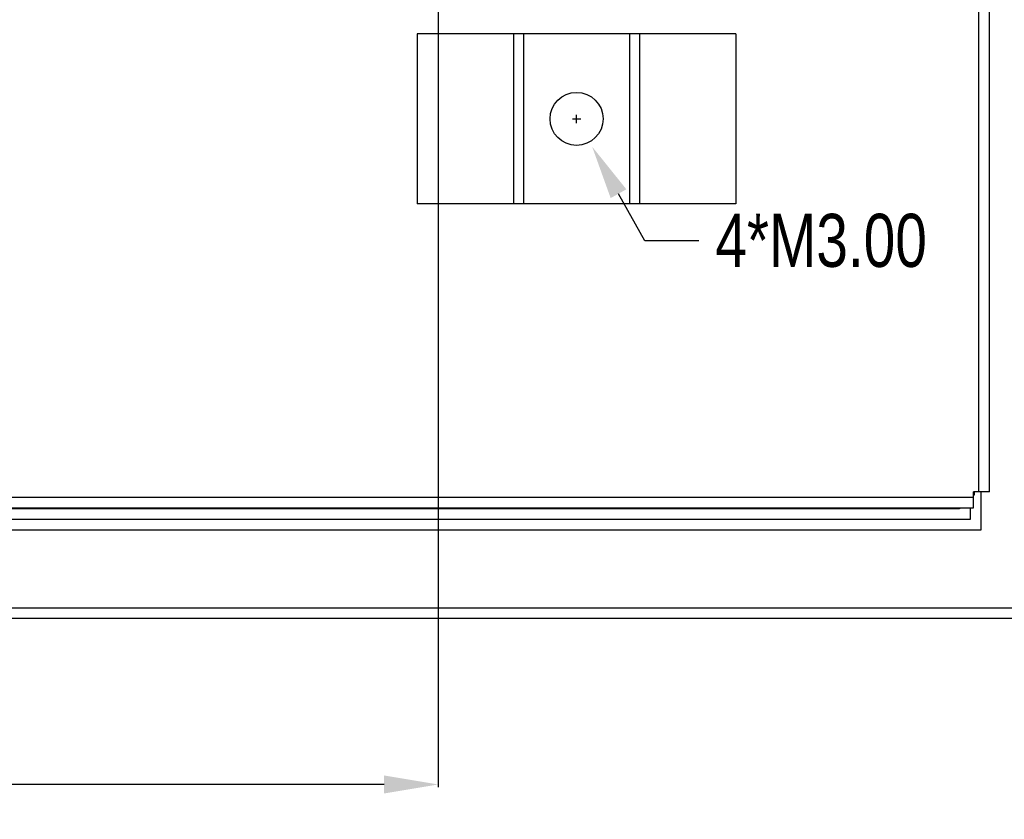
# Model space of a CAD drawing. Header units: inches. Extents: x -36 to 490, y -51 to 98.
# Tile 104 of 153: x 420 to 466, y -51 to -13. Entities that reach past the tile are written whole.
import ezdxf

# ---------------------------------------------------------------- set-up
doc = ezdxf.new("R2010")
doc.units = ezdxf.units.IN
doc.header["$LTSCALE"] = 1.21
doc.header["$MEASUREMENT"] = 0
doc.header["$PDMODE"] = 3
doc.header["$PDSIZE"] = 0.3125
doc.layers.get('0').update_dxf_attribs({"linetype": 'CONTINUOUS'})
doc.layers.get('Defpoints').update_dxf_attribs({"linetype": 'CONTINUOUS'})
doc.layers.add('DIM', color=3, linetype='CONTINUOUS')
doc.styles.get("Standard").update_dxf_attribs({"font": 'txt', "width": 0.8})
doc.dimstyles.get("Standard").update_dxf_attribs({"dimtxt": 0.15625, "dimasz": 0.1875, "dimexe": 0.125, "dimexo": 0.0625, "dimgap": 0.09, "dimtad": 0, "dimtih": 1, "dimtoh": 1, "dimzin": 4, "dimdsep": 46, "dimtxsty": 'Standard', "dimblk": '_FILLED', "dimblk1": '_FILLED', "dimblk2": '_FILLED', "dimcen": 0.09, "dimazin": 1, "dimtp": 0.01, "dimtm": 0.01, "dimtfac": 1, "dimtofl": 0, "dimtmove": 0, "dimatfit": 3, "dimldrblk": '_FILLED', "dimfxl": 1, "dimtolj": 1, "dimtzin": 4, "dimarcsym": 0})

# ---------------------------------------------------------------- blocks, each defined once
blk = doc.blocks.new('_FILLED')
at = {"color": 0, "linetype": 'ByBlock'}
blk.add_solid([(0, 0), (-1, 0.167), (-1, -0.167)], dxfattribs=at)
blk = doc.blocks.new('*D73')
at = {"layer": 'Defpoints', "color": 0}
for p in [(333.37, -10.726), (439.379, -10.726), (439.379, -49.212)]:
    blk.add_point(p, dxfattribs=at)
at = {"layer": 'DIM', "color": 0, "lineweight": -2}
for p, q in [((333.37, -10.789), (333.37, -49.337)), ((439.379, -10.789), (439.379, -49.337)), ((335.91, -49.212), (382.285, -49.212)), ((436.839, -49.212), (390.465, -49.212))]:
    blk.add_line(p, q, dxfattribs=at)
at = {"layer": 'DIM', "color": 0, "lineweight": -2, "xscale": 2.54, "yscale": 2.54, "zscale": 2.54, "rotation": 180}
blk.add_blockref('_FILLED', (333.37, -49.212), dxfattribs=at)
at = {"layer": 'DIM', "color": 0, "lineweight": -2, "xscale": 2.54, "yscale": 2.54, "zscale": 2.54}
blk.add_blockref('_FILLED', (439.379, -49.212), dxfattribs=at)
at = {"layer": 'DIM', "color": 0, "insert": (386.375, -49.212), "char_height": 2.5, "attachment_point": 5, "line_spacing_factor": 2.5}
blk.add_mtext('\\A1;106.01', dxfattribs=at)
blk = doc.blocks.new('*D76')
at = {"layer": 'Defpoints', "color": 0}
for p in [(445.167, -16.553), (446.634, -19.17)]:
    blk.add_point(p, dxfattribs=at)
at = {"layer": 'DIM', "color": 0, "lineweight": -2}
for p, q in [((445.702, -17.861), (446.098, -17.861)), ((445.9, -18.059), (445.9, -17.663)), ((449.118, -23.601), (447.876, -21.385)), ((451.658, -23.601), (449.118, -23.601))]:
    blk.add_line(p, q, dxfattribs=at)
at = {"layer": 'DIM', "color": 0, "lineweight": -2, "xscale": 2.54, "yscale": 2.54, "zscale": 2.54, "rotation": 119.2772537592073}
blk.add_blockref('_FILLED', (446.634, -19.17), dxfattribs=at)
at = {"layer": 'DIM', "color": 0, "insert": (457.415, -23.601), "char_height": 2.5, "attachment_point": 5}
blk.add_mtext('\\A1;4*M3.00', dxfattribs=at)

msp = doc.modelspace()

# ---------------------------------------------------------------- linework, layer by layer
at = {"color": 7, "linetype": 'Continuous'}
for p, q in [((464.84, -35.425), (464.84, 59.825)), ((465.34, -35.425), (465.34, 59.825)), ((453.4, -13.861), (438.4, -13.861)), ((438.4, -13.861), (438.4, -21.861)), ((442.935, -13.861), (442.935, -21.861)), ((443.4, -13.861), (443.4, -21.861)), ((448.4, -13.861), (448.4, -21.861)), ((448.866, -13.861), (448.866, -21.861)), ((453.4, -13.861), (453.4, -21.861)), ((453.4, -21.861), (438.4, -21.861)), ((410.79, -35.675), (464.59, -35.675)), ((465.34, -35.425), (464.59, -35.425)), ((464.59, -36.175), (464.59, -35.425)), ((464.59, -35.575), (464.64, -35.575)), ((464.64, -35.575), (464.64, -35.425)), ((464.93, -35.425), (464.93, -37.231)), ((463.93, -36.231), (398.94, -36.231)), ((410.79, -36.175), (464.59, -36.175)), ((463.93, -36.175), (463.93, -36.231)), ((464.43, -36.175), (464.43, -36.731)), ((464.43, -36.731), (398.94, -36.731)), ((464.93, -37.231), (392.459, -37.231)), ((295.69, -40.891), (472.89, -40.891)), ((472.89, -41.391), (295.69, -41.391))]:
    msp.add_line(p, q, dxfattribs=at)
msp.add_circle((445.9, -17.861), 1.25, dxfattribs=at)

# ---------------------------------------------------------------- dimensions: what is measured, and where the dimension line sits
at = {"layer": 'DIM'}
dim = msp.add_linear_dim(base=(439.379, -49.212), p1=(333.37, -10.726), p2=(439.379, -10.726), dimstyle='Standard', override={"dimtxt": 2.5, "dimasz": 2.54, "dimtih": 0, "dimtoh": 0, "dimzin": 0, "dimcen": 0.198, "dimadec": 0, "dimazin": 0, "dimtp": 0, "dimtm": 0, "dimtdec": 4, "dimtzin": 0}, dxfattribs=at)
dim.commit()
dim.dimension.update_dxf_attribs({"geometry": '*D73', "text_midpoint": (386.375, -49.212)})
dim = msp.add_diameter_dim_2p(p1=(445.167, -16.553), p2=(446.634, -19.17), text='4*M<>', dimstyle='Standard', override={"dimtxt": 2.5, "dimasz": 2.54, "dimtih": 0, "dimzin": 0, "dimpost": '<>', "dimcen": 0.198, "dimadec": 0, "dimazin": 0, "dimtp": 0, "dimtm": 0, "dimtdec": 4, "dimtzin": 0}, dxfattribs=at)
dim.commit()
dim.dimension.update_dxf_attribs({"geometry": '*D76', "text_midpoint": (447.876, -21.385), "dimtype": 163})

doc.saveas('drawing.dxf')
